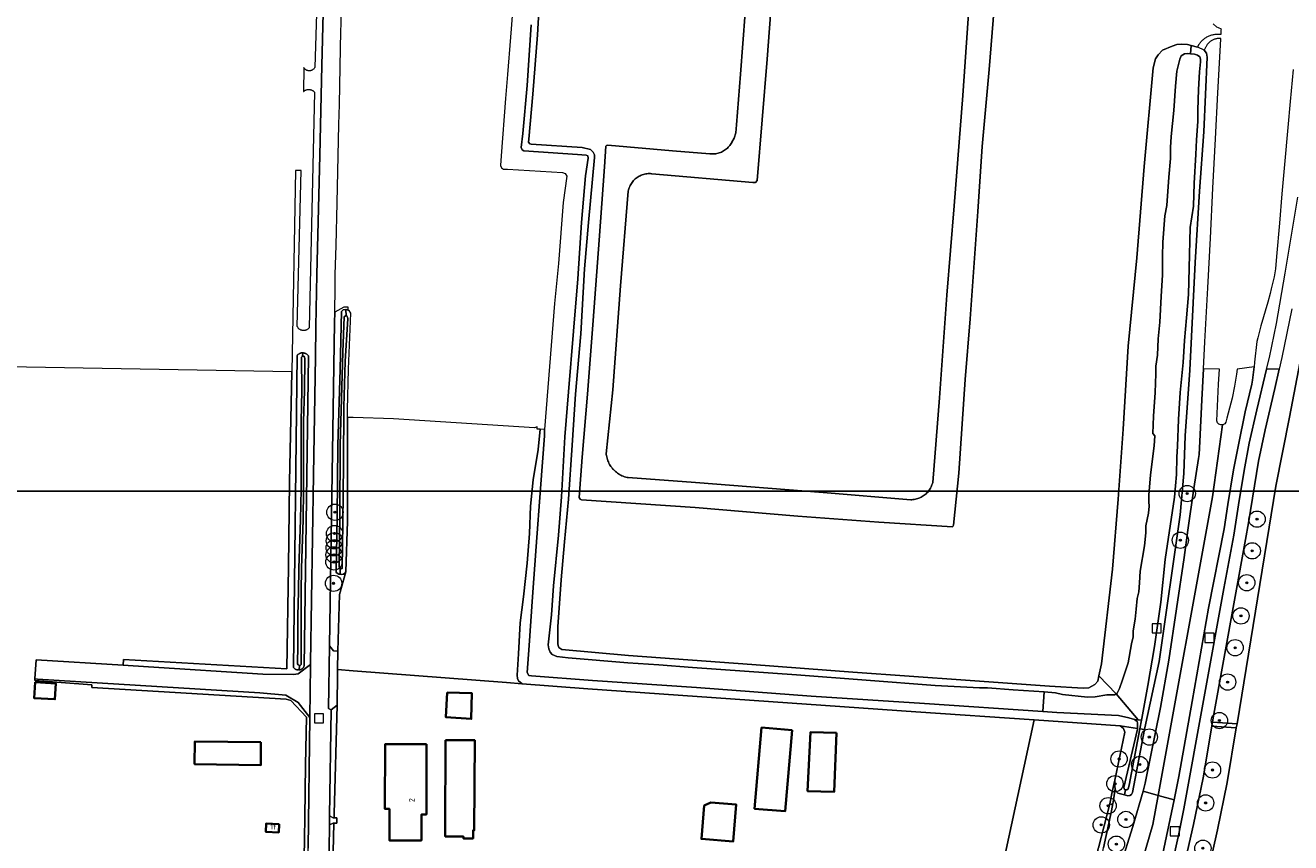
# Model space of a CAD drawing. Extents: x 154222 to 160093, y 456746 to 462495.
# Tile 33 of 254: x 156920 to 157230, y 461134 to 461334. Entities that reach past the tile are written whole.
import ezdxf
from ezdxf.enums import TextEntityAlignment as Align

# ---------------------------------------------------------------- set-up
doc = ezdxf.new("R2010")
doc.units = 0
doc.header["$LTSCALE"] = 0.75
doc.layers.get('0').update_dxf_attribs({"linetype": 'CONTINUOUS'})
doc.layers.get('DEFPOINTS').update_dxf_attribs({"linetype": 'CONTINUOUS'})
for name, color, linetype, lineweight in [('B-XX-GR-BEPLANTING_CULTUUR_BOSPLANTSOEN-GV', 252, 'CONTINUOUS', 18), ('B-XX-GR-BOOM-S', 252, 'CONTINUOUS', 25), ('B-XX-KW-KUNSTWERK_STUW-G', 252, 'CONTINUOUS', 18), ('B-XX-OG-BEBOUWING-GV', 6, 'CONTINUOUS', 35), ('B-XX-OG-BEBOUWING-T18', 1, 'CONTINUOUS', 18), ('B-XX-OG-TERREIN_CULTUURSCHEIDING-GV', 252, 'CONTINUOUS', 18), ('B-XX-OG-TERREIN_ERF-GV', 252, 'CONTINUOUS', 18), ('B-XX-OG-WATER_SLOOT-GV', 252, 'CONTINUOUS', 18), ('B-XX-RI-GWA_RIOOLPUT-S', 252, 'CONTINUOUS', 25), ('B-XX-VH-VERHARDING_ASFALT-GV', 252, 'CONTINUOUS', 18), ('B-XX-VH-VERHARDING_BETONSTRAATSTEEN-GV', 252, 'CONTINUOUS', 18), ('B-XX-VH-VERHARDING_TEGEL-GV', 252, 'CONTINUOUS', 18)]:
    doc.layers.add(name, color=color, linetype=linetype, lineweight=lineweight)
doc.styles.add('NLCS-ISO-M-T18', font='NLCS-ISO.ttf', dxfattribs={"height": 1.8})

# ---------------------------------------------------------------- blocks, each defined once
blk = doc.blocks.new('SRI-PUT_INSPECTIEPUT_RIOOLPUT-SO')
at = {"color": 0, "linetype": 'ByBlock', "lineweight": 18}
blk.add_lwpolyline([(-1.125, -1.125), (1.125, -1.125), (1.125, 1.125), (-1.125, 1.125)], close=True, dxfattribs=at)
blk = doc.blocks.new('SGR-BOOM_01-SO')
at = {"linetype": 'ByBlock', "lineweight": 18}
h = blk.add_hatch(color=0, dxfattribs=at)
h.dxf.hatch_style = 1
edge = h.paths.add_edge_path()
edge.add_arc((0, 0), 0.25, 0, 360)
at = {"color": 0, "linetype": 'ByBlock', "lineweight": 18}
for radius in [2, 0.25]:
    blk.add_circle((0, 0), radius, dxfattribs=at)

msp = doc.modelspace()

# ---------------------------------------------------------------- linework, layer by layer
at = {"layer": 'B-XX-GR-BEPLANTING_CULTUUR_BOSPLANTSOEN-GV'}
msp.add_lwpolyline([(157186.062, 461141.608), (157186.447, 461143.435), (157186.076, 461143.185), (157185.72, 461143.364), (157182.942, 461132.55), (157182.826, 461132.374), (157182.046, 461128.437), (157181.733, 461126.86), (157183.081, 461126.654), (157183.408, 461128.45), (157184.153, 461132.542)], close=True, dxfattribs=at)
at = {"layer": 'B-XX-KW-KUNSTWERK_STUW-G'}
msp.add_lwpolyline([(157169.565, 461170.784), (157169.244, 461166.005)], dxfattribs=at)
at = {"layer": 'B-XX-OG-BEBOUWING-GV'}
for points in [[(156921.94, 461173.169), (156921.732, 461169.279), (156926.819, 461169.007), (156927.027, 461172.897)], [(157023.067, 461170.644), (157022.72, 461164.615), (157028.986, 461164.179), (157029.168, 461170.468)], [(157107.704, 461161.433), (157100.231, 461162.069), (157098.536, 461142.141), (157106.009, 461141.505)], [(157118.641, 461160.738), (157112.27, 461160.935), (157111.526, 461146.457), (157118.014, 461146.256)], [(156977.38, 461158.46), (156961.19, 461158.66), (156961.11, 461153.09), (156977.36, 461152.86)], [(157018.031, 461157.942), (157007.855, 461157.963), (157007.822, 461142.107), (157008.92, 461142.104), (157008.915, 461139.751), (157008.913, 461138.724), (157008.904, 461134.361), (157016.779, 461134.344), (157016.792, 461140.74), (157017.996, 461140.737)], [(157022.708, 461158.985), (157022.608, 461136.837), (157022.603, 461135.328), (157027.068, 461135.312), (157027.067, 461134.861), (157029.434, 461134.853), (157029.44, 461136.806), (157029.735, 461136.805), (157029.835, 461158.953)], [(157086.108, 461142.969), (157085.476, 461134.734), (157093.281, 461134.135), (157093.977, 461143.212), (157087.789, 461143.687)], [(156981.844, 461138.331), (156978.646, 461138.493), (156978.545, 461136.493), (156981.743, 461136.332)]]:
    msp.add_lwpolyline(points, close=True, dxfattribs=at)
at = {"layer": 'B-XX-OG-TERREIN_CULTUURSCHEIDING-GV'}
for points in [[(156991.669, 461358.577), (156990.59, 461323.998), (156990.533, 461323.903), (156990.469, 461323.813), (156990.398, 461323.727), (156990.322, 461323.647), (156990.24, 461323.573), (156990.153, 461323.504), (156990.061, 461323.442), (156989.965, 461323.387), (156989.865, 461323.339), (156989.762, 461323.298), (156989.656, 461323.265), (156989.549, 461323.239), (156989.439, 461323.222), (156989.329, 461323.212), (156989.24, 461323.211), (156989.218, 461323.21), (156989.107, 461323.217), (156988.997, 461323.231), (156988.889, 461323.253), (156988.782, 461323.283), (156988.678, 461323.32), (156988.577, 461323.365), (156988.479, 461323.417), (156988.385, 461323.476), (156988.296, 461323.542), (156988.212, 461323.614), (156988.133, 461323.692), (156988.06, 461323.775), (156987.993, 461323.863), (156987.933, 461323.956), (156987.917, 461323.983), (156987.903, 461323.096), (156987.839, 461318.927), (156987.826, 461318.116), (156987.868, 461318.157), (156987.959, 461318.235), (156988.055, 461318.308), (156988.155, 461318.374), (156988.26, 461318.433), (156988.369, 461318.485), (156988.48, 461318.53), (156988.595, 461318.567), (156988.712, 461318.596), (156988.83, 461318.618), (156988.949, 461318.632), (156989.07, 461318.638), (156989.19, 461318.635), (156989.21, 461318.634), (156989.31, 461318.625), (156989.429, 461318.607), (156989.547, 461318.581), (156989.662, 461318.547), (156989.775, 461318.506), (156989.885, 461318.457), (156989.992, 461318.402), (156990.094, 461318.339), (156990.192, 461318.269), (156990.286, 461318.193), (156990.374, 461318.111), (156990.457, 461318.024), (156990.521, 461317.946), (156989.187, 461260.136), (156989.113, 461260.046), (156989.033, 461259.962), (156988.948, 461259.883), (156988.857, 461259.81), (156988.762, 461259.744), (156988.662, 461259.685), (156988.558, 461259.632), (156988.451, 461259.587), (156988.341, 461259.549), (156988.229, 461259.519), (156988.115, 461259.496), (156988, 461259.482), (156987.883, 461259.475), (156987.767, 461259.477), (156987.696, 461259.483), (156987.652, 461259.486), (156987.536, 461259.504), (156987.423, 461259.529), (156987.312, 461259.562), (156987.203, 461259.602), (156987.097, 461259.65), (156986.995, 461259.706), (156986.896, 461259.768), (156986.802, 461259.836), (156986.714, 461259.911), (156986.63, 461259.992), (156986.552, 461260.079), (156986.481, 461260.17), (156986.416, 461260.266), (156986.358, 461260.367), (156986.306, 461260.471), (156986.301, 461260.483), (156987.285, 461298.735), (156985.873, 461298.782), (156984.935, 461249.347), (156984.934, 461249.288), (156984.367, 461222.321), (156984.133, 461201.462), (156983.718, 461176.46), (156943.642, 461178.774), (156943.594, 461177.357), (156949.794, 461176.983), (156977.864, 461175.161), (156985.336, 461175.044), (156986.504, 461175.278), (156989.574, 461177.556), (156989.578, 461177.904), (156990.298, 461224.067), (156990.791, 461253.038), (156990.88, 461260.343), (156990.882, 461260.488), (156991.086, 461273.211), (156991.834, 461302.461), (156992.186, 461317.186), (156992.361, 461324.493), (156993.055, 461353.433)], [(157046.143, 461347.87), (157045.232, 461332.06), (157044.093, 461317.476), (157043.09, 461306.408), (157043.055, 461305.72), (157043.335, 461305.33), (157043.652, 461305.22), (157056.226, 461304.371), (157058.236, 461303.913), (157058.927, 461303.209), (157059.227, 461302.596), (157059.229, 461301.964), (157057.722, 461286.021), (157056.777, 461274.637), (157055.903, 461258.641), (157054.541, 461243.833), (157053.729, 461231.333), (157052.865, 461218.071), (157051.897, 461207.653), (157051.018, 461198.296), (157050.222, 461186.745), (157050.2, 461182.504), (157050.406, 461181.966), (157050.519, 461181.669), (157051.227, 461181.225), (157067.56, 461179.72), (157097.88, 461177.539), (157122.658, 461175.635), (157150.28, 461173.705), (157170.872, 461172.252), (157179.168, 461171.723), (157180.563, 461171.784), (157181.992, 461172.589), (157182.733, 461173.428), (157183.024, 461174.751), (157183.666, 461177.671), (157186.337, 461200.889), (157187.765, 461218.078), (157188.932, 461235.302), (157190.2, 461255.633), (157192.3, 461277.287), (157194.1, 461299.721), (157196.302, 461323.904), (157196.89, 461326.119), (157197.556, 461327.126), (157198.649, 461328.245), (157201.007, 461329.295), (157202.14, 461329.69), (157203.349, 461329.712), (157204.744, 461329.661), (157205.67, 461329.42), (157207.199, 461329.021), (157207.53, 461329.62), (157207.555, 461329.66), (157207.671, 461329.835), (157207.794, 461330.007), (157207.924, 461330.173), (157208.059, 461330.335), (157208.201, 461330.491), (157208.348, 461330.642), (157208.501, 461330.787), (157208.66, 461330.926), (157208.823, 461331.059), (157208.992, 461331.186), (157209.165, 461331.306), (157209.343, 461331.42), (157209.525, 461331.526), (157209.71, 461331.626), (157209.9, 461331.719), (157210.093, 461331.804), (157210.289, 461331.882), (157210.487, 461331.953), (157210.689, 461332.016), (157210.892, 461332.071), (157211.098, 461332.119), (157211.305, 461332.158), (157211.513, 461332.19), (157211.723, 461332.214), (157211.933, 461332.23), (157212.144, 461332.238), (157212.354, 461332.238), (157212.565, 461332.23), (157212.775, 461332.214), (157212.985, 461332.19), (157213.05, 461333.182), (157213.062, 461333.448), (157212.373, 461333.734), (157211.982, 461333.918), (157211.068, 461334.771)], [(157103.334, 461348.991), (157101.573, 461326.056), (157099.148, 461296.311), (157098.759, 461295.808), (157098.071, 461295.805), (157073.311, 461297.95), (157073.247, 461297.957), (157072.958, 461297.979), (157072.667, 461297.985), (157072.377, 461297.975), (157072.088, 461297.949), (157071.8, 461297.907), (157071.516, 461297.849), (157071.235, 461297.776), (157070.958, 461297.687), (157070.687, 461297.584), (157070.422, 461297.465), (157070.164, 461297.332), (157069.913, 461297.185), (157069.671, 461297.025), (157069.438, 461296.851), (157069.215, 461296.665), (157069.003, 461296.467), (157068.802, 461296.257), (157068.613, 461296.037), (157068.436, 461295.806), (157068.272, 461295.567), (157068.122, 461295.318), (157067.985, 461295.062), (157067.863, 461294.799), (157067.755, 461294.529), (157067.663, 461294.253), (157067.586, 461293.973), (157067.524, 461293.69), (157065.578, 461270.456), (157063.715, 461244.916), (157062.115, 461229.233), (157062.129, 461229.099), (157062.174, 461228.777), (157062.235, 461228.459), (157062.312, 461228.144), (157062.404, 461227.833), (157062.511, 461227.527), (157062.633, 461227.226), (157062.77, 461226.932), (157062.921, 461226.645), (157063.087, 461226.366), (157063.265, 461226.095), (157063.457, 461225.834), (157063.662, 461225.582), (157063.878, 461225.341), (157064.107, 461225.11), (157064.346, 461224.891), (157064.596, 461224.685), (157064.856, 461224.491), (157065.125, 461224.309), (157065.403, 461224.142), (157065.688, 461223.988), (157065.981, 461223.848), (157066.28, 461223.724), (157066.586, 461223.614), (157066.896, 461223.519), (157067.21, 461223.44), (157067.528, 461223.376), (157083.991, 461222.169), (157115.372, 461219.694), (157136.894, 461217.965), (157137.084, 461217.97), (157137.381, 461217.991), (157137.676, 461218.028), (157137.969, 461218.082), (157138.258, 461218.15), (157138.544, 461218.234), (157138.824, 461218.333), (157139.099, 461218.448), (157139.367, 461218.576), (157139.628, 461218.719), (157139.88, 461218.876), (157140.124, 461219.046), (157140.359, 461219.229), (157140.583, 461219.425), (157140.796, 461219.632), (157140.998, 461219.85), (157141.188, 461220.079), (157141.366, 461220.318), (157141.53, 461220.566), (157141.681, 461220.823), (157141.817, 461221.087), (157141.94, 461221.358), (157142.047, 461221.635), (157142.139, 461221.918), (157142.217, 461222.205), (157143.892, 461242.946), (157145.701, 461268.133), (157147.484, 461290.083), (157149.602, 461317.186), (157151.375, 461342.018)], [(157157.3, 461338.646), (157156.052, 461323.504), (157154.379, 461304.641), (157153.328, 461288.663), (157151.403, 461262.342), (157150.19, 461247.488), (157148.625, 461224.497), (157147.33, 461211.689), (157147.201, 461211.372), (157147.062, 461211.306), (157129.01, 461212.48), (157109.144, 461213.963), (157083.947, 461216.06), (157056.036, 461217.934), (157055.729, 461218.109), (157055.504, 461218.481), (157056.195, 461228.442), (157057.48, 461243.844), (157058.867, 461261.962), (157060.388, 461281.68), (157061.664, 461299.639), (157062.037, 461304.699), (157062.213, 461304.913), (157062.473, 461304.97), (157078.35, 461303.603), (157087.502, 461302.835), (157087.797, 461302.809), (157088.092, 461302.798), (157088.388, 461302.803), (157088.683, 461302.825), (157088.976, 461302.862), (157089.267, 461302.915), (157089.555, 461302.983), (157089.838, 461303.067), (157090.117, 461303.167), (157090.39, 461303.281), (157090.656, 461303.41), (157090.915, 461303.553), (157091.165, 461303.71), (157091.407, 461303.88), (157091.64, 461304.063), (157091.862, 461304.258), (157092.073, 461304.465), (157092.273, 461304.683), (157092.46, 461304.911), (157092.635, 461305.15), (157092.797, 461305.397), (157092.945, 461305.653), (157092.95, 461305.663), (157093.505, 461306.687), (157093.909, 461308), (157094.079, 461309.944), (157095.086, 461322.37), (157096.187, 461337.409)], [(157188.663, 461129.159), (157191.368, 461137.785), (157193.851, 461146.478), (157194.106, 461147.423), (157194.359, 461148.369), (157198.09, 461166.99), (157200.15, 461178.56), (157203.91, 461203.76), (157204.828, 461210.503), (157206.335, 461220.703), (157207.473, 461228.04), (157207.582, 461229.037), (157207.753, 461232.271), (157208.289, 461242.486), (157208.69, 461250.099), (157209.039, 461256.715), (157209.722, 461269.917), (157210.368, 461282.127), (157210.999, 461294.381), (157211.644, 461306.531), (157212.219, 461317.812), (157212.907, 461330.991), (157212.916, 461331.132), (157212.743, 461331.143), (157212.57, 461331.146), (157212.396, 461331.141), (157212.223, 461331.128), (157212.051, 461331.107), (157211.88, 461331.078), (157211.711, 461331.041), (157211.543, 461330.997), (157211.378, 461330.945), (157211.215, 461330.885), (157211.055, 461330.818), (157210.898, 461330.744), (157210.745, 461330.662), (157210.596, 461330.573), (157210.452, 461330.478), (157210.311, 461330.376), (157210.176, 461330.268), (157210.046, 461330.153), (157209.921, 461330.033), (157209.802, 461329.907), (157209.688, 461329.776), (157209.581, 461329.639), (157209.481, 461329.498), (157209.387, 461329.352), (157209.299, 461329.203), (157209.219, 461329.049), (157209.146, 461328.891), (157209.08, 461328.73), (157208.83, 461328.267), (157208.84, 461328.262), (157209.438, 461327.558), (157209.571, 461326.536), (157208.724, 461308.252), (157207.676, 461293.697), (157206.616, 461276.208), (157206.164, 461266.312), (157205.306, 461249.76), (157204.178, 461233.673), (157203.834, 461224.4), (157202.966, 461214.216), (157197.77, 461178.27), (157194.24, 461161.97), (157194.171, 461161.606), (157191.238, 461146.152), (157190.985, 461145.634), (157190.605, 461145.418), (157190.066, 461145.342), (157189.292, 461145.527), (157187.622, 461145.925), (157187.286, 461146.305), (157187.014, 461146.909), (157186.993, 461147.014), (157186.494, 461143.746), (157186.447, 461143.435), (157186.062, 461141.608), (157184.153, 461132.542)], [(157230.638, 461323.518), (157229.938, 461315.675), (157229.373, 461309.332), (157228.586, 461300.253), (157227.935, 461293.029), (157227.298, 461285.842), (157226.604, 461277.63), (157226.328, 461274.626), (157226.011, 461272.673), (157225.309, 461269.747), (157225.002, 461268.579), (157224.446, 461266.447), (157222.723, 461260.66), (157222.014, 461257.717), (157221.79, 461256.755), (157221.2, 461251.742), (157221.071, 461250.572), (157220.695, 461247.339), (157220.536, 461246.35), (157218.894, 461239.517), (157217.229, 461231.456), (157216.001, 461225.298), (157214.685, 461216.823), (157213.75, 461210.824), (157209.927, 461191.361), (157205.869, 461168.473), (157202.66, 461150.04), (157201.447, 461144.284), (157198.588, 461130.717)], [(157200.564, 461126.752), (157202.612, 461136.013), (157203.849, 461142.145), (157213.689, 461196.169), (157216.094, 461209.268), (157217.256, 461216.743), (157218.626, 461225.126), (157219.891, 461231.879), (157221.777, 461240.043), (157224.149, 461249.999), (157224.83, 461252.857), (157226.621, 461261.199), (157228.723, 461273.535), (157231.843, 461292.188)], [(157230.314, 461264.781), (157227.929, 461252.872), (157227.261, 461249.999), (157226.165, 461245.286), (157223.794, 461235.092), (157222.16, 461227.408), (157219.707, 461212.284), (157219.013, 461208.228), (157211.048, 461164.451), (157210.872, 461163.401), (157216.898, 461163.007), (157226.394, 461221.28), (157229.799, 461238.189), (157234.942, 461265.158)]]:
    msp.add_lwpolyline(points, dxfattribs=at)
for points in [[(156998.755, 461264.458), (156998.781, 461265.226), (156997.754, 461265.223), (156995.505, 461263.951), (156995.47, 461261.397), (156994.197, 461182.093), (156995.214, 461180.843), (156996.217, 461180.764), (156996.685, 461194.665), (156998.253, 461200.282), (156998.006, 461199.909), (156997.635, 461199.678), (156997.175, 461199.623), (156996.792, 461199.661), (156996.484, 461199.692), (156995.88, 461200.113), (156996.125, 461213.944), (156996.271, 461231.379), (156996.832, 461250), (156997.191, 461264.138), (156997.551, 461264.568), (156998.237, 461264.603), (156998.295, 461264.606)], [(156987.621, 461254.001), (156987.629, 461254.001), (156987.739, 461253.995), (156987.855, 461253.982), (156987.971, 461253.96), (156988.084, 461253.931), (156988.196, 461253.894), (156988.305, 461253.849), (156988.41, 461253.797), (156988.512, 461253.738), (156988.609, 461253.673), (156988.701, 461253.6), (156988.789, 461253.522), (156988.871, 461253.438), (156988.947, 461253.349), (156989.017, 461253.254), (156989.045, 461253.212), (156987.999, 461177.208), (156987.961, 461177.105), (156987.915, 461177.005), (156987.862, 461176.909), (156987.803, 461176.817), (156987.737, 461176.73), (156987.664, 461176.647), (156987.586, 461176.57), (156987.503, 461176.499), (156987.414, 461176.435), (156987.321, 461176.376), (156987.224, 461176.325), (156987.124, 461176.281), (156987.02, 461176.245), (156986.914, 461176.216), (156986.807, 461176.195), (156986.797, 461176.193), (156986.698, 461176.181), (156986.588, 461176.176), (156986.479, 461176.179), (156986.369, 461176.19), (156986.261, 461176.208), (156986.155, 461176.234), (156986.051, 461176.269), (156985.949, 461176.31), (156985.851, 461176.359), (156985.757, 461176.415), (156985.667, 461176.478), (156985.581, 461176.547), (156985.501, 461176.622), (156985.427, 461176.703), (156985.359, 461176.789), (156985.331, 461176.828), (156986.277, 461253.388), (156986.356, 461253.475), (156986.44, 461253.557), (156986.53, 461253.633), (156986.625, 461253.702), (156986.724, 461253.765), (156986.827, 461253.821), (156986.934, 461253.869), (156987.044, 461253.911), (156987.156, 461253.944), (156987.271, 461253.971), (156987.387, 461253.989), (156987.504, 461253.999)], [(157000, 461238.102), (156998.65, 461238.144), (156998.584, 461212.73), (156998.253, 461200.282), (156996.685, 461194.665), (156996.217, 461180.764), (156996.165, 461176.281), (157000, 461175.975), (157037.649, 461173.083), (157041.446, 461172.791), (157040.561, 461173.5), (157040.326, 461174.122), (157040.23, 461174.922), (157040.565, 461180.186), (157041.022, 461187.784), (157041.781, 461194.109), (157042.719, 461202.426), (157043.298, 461209.662), (157043.488, 461216.413), (157044.173, 461222.813), (157045.374, 461230.274), (157045.933, 461235.278), (157045.133, 461235.313), (157045.13, 461235.83), (157044.498, 461235.596), (157009.948, 461237.794)], [(156922.59, 461173.92), (156921.935, 461174.006), (156921.906, 461173.563), (156935.898, 461172.536), (156935.859, 461171.912), (156983.55, 461169.039), (156984.722, 461168.659), (156988.575, 461164.58), (156988.314, 461152.948), (156988.128, 461139.968), (156988.052, 461134.91), (156987.736, 461115.781), (156986.868, 461085.097), (156986.634, 461078.391), (156987.369, 461078.394), (156988.09, 461078.397), (156988.12, 461078.397), (156988.96, 461132.492), (156989.4, 461164.56), (156986.493, 461168.183), (156983.5, 461170.044), (156977.129, 461170.548)], [(156995.319, 461140.889), (156996.064, 461167.527), (156994.631, 461166.379), (156994.225, 461140.367), (156995.127, 461139.904), (156995.322, 461139.9)], [(157188.205, 461162.462), (157167.088, 461163.917), (157160.004, 461131.018), (157164.372, 461130.551), (157182.046, 461128.437), (157182.826, 461132.374), (157182.942, 461132.55), (157185.72, 461143.364), (157186.26, 461146.25), (157186.881, 461149.162), (157189.392, 461160.932), (157189.044, 461161.851)], [(157216.724, 461162.016), (157210.705, 461162.409), (157208.573, 461149.681), (157206.225, 461138.23), (157203.964, 461128.181), (157202.89, 461124.089), (157201.641, 461119.333), (157200.379, 461112.651), (157199.006, 461105.142), (157198.86, 461103.09), (157201.426, 461103.096), (157204.021, 461102.925), (157204.862, 461102.896), (157204.969, 461104.399), (157206.281, 461111.572), (157207.494, 461117.991), (157209.784, 461126.716), (157212.093, 461136.976), (157214.474, 461148.586), (157216.719, 461161.985)], [(157186.882, 461147.568), (157186.881, 461149.162), (157186.26, 461146.25), (157185.72, 461143.364), (157186.076, 461143.185), (157186.447, 461143.435), (157186.494, 461143.746), (157186.993, 461147.014)], [(156994.68, 461113.887), (156995.265, 461138.618), (156995.1, 461138.616), (156994.191, 461138.191), (156993.856, 461113.991), (156993.352, 461077.603), (156993.378, 461077.274), (156994.664, 461077.207), (156995.012, 461111.921)]]:
    msp.add_lwpolyline(points, close=True, dxfattribs=at)
at = {"layer": 'B-XX-OG-TERREIN_ERF-GV'}
for points in [[(157234.942, 461265.158), (157229.799, 461238.189), (157226.394, 461221.28), (157216.898, 461163.007), (157216.724, 461162.016), (157216.719, 461161.985), (157214.474, 461148.586), (157212.093, 461136.976), (157209.784, 461126.716)], [(156987.736, 461115.781), (156988.052, 461134.91), (156988.128, 461139.968), (156988.314, 461152.948), (156988.575, 461164.58), (156984.722, 461168.659), (156983.55, 461169.039), (156935.859, 461171.912), (156935.898, 461172.536), (156921.906, 461173.563), (156921.935, 461174.006), (156922.238, 461178.646), (156943.594, 461177.357), (156943.642, 461178.774), (156983.718, 461176.46), (156984.133, 461201.462), (156984.367, 461222.321), (156984.934, 461249.288), (156984.935, 461249.347), (156915.194, 461250.54)], [(157160.004, 461131.018), (157167.088, 461163.917), (157138.112, 461165.913), (157057.591, 461171.551), (157041.446, 461172.791), (157037.649, 461173.083), (157000, 461175.975), (156996.165, 461176.281), (156996.152, 461175.144), (156996.064, 461167.527), (156995.319, 461140.889), (156995.322, 461139.9), (156996.029, 461139.884), (156995.985, 461138.628), (156995.265, 461138.618), (156994.68, 461113.887)]]:
    msp.add_lwpolyline(points, dxfattribs=at)
for points in [[(156921.94, 461173.169), (156927.027, 461172.897), (156926.819, 461169.007), (156921.732, 461169.279)], [(157023.067, 461170.644), (157029.168, 461170.468), (157028.986, 461164.179), (157022.72, 461164.615)], [(157107.704, 461161.433), (157106.009, 461141.505), (157098.536, 461142.141), (157100.231, 461162.069)], [(157118.641, 461160.738), (157118.014, 461146.256), (157111.526, 461146.457), (157112.27, 461160.935)], [(156977.38, 461158.46), (156977.36, 461152.86), (156961.11, 461153.09), (156961.19, 461158.66)], [(157018.031, 461157.942), (157017.996, 461140.737), (157016.792, 461140.74), (157016.779, 461134.344), (157008.904, 461134.361), (157008.913, 461138.724), (157008.915, 461139.751), (157008.92, 461142.104), (157007.822, 461142.107), (157007.855, 461157.963)], [(157022.708, 461158.985), (157029.835, 461158.953), (157029.735, 461136.805), (157029.44, 461136.806), (157029.434, 461134.853), (157027.067, 461134.861), (157027.068, 461135.312), (157022.603, 461135.328), (157022.608, 461136.837)], [(157086.108, 461142.969), (157087.789, 461143.687), (157093.977, 461143.212), (157093.281, 461134.135), (157085.476, 461134.734)], [(156981.844, 461138.331), (156981.743, 461136.332), (156978.545, 461136.493), (156978.646, 461138.493)]]:
    msp.add_lwpolyline(points, close=True, dxfattribs=at)
at = {"layer": 'B-XX-OG-WATER_SLOOT-GV'}
for points in [[(157041.685, 461370.298), (157038.767, 461333.481), (157038.625, 461331.435), (157037.876, 461322.32), (157037.395, 461316.404), (157036.31, 461302.342), (157036.151, 461299.942), (157036.376, 461299.366), (157036.916, 461299.108), (157037.92, 461299.056), (157051.369, 461298.266), (157052.02, 461298.045), (157052.469, 461297.321), (157051.58, 461290.902), (157050.424, 461275.946), (157049.382, 461266.084), (157046.957, 461235.218), (157046.925, 461233.635), (157045.984, 461220.707), (157044.918, 461206.477), (157044.013, 461194.144), (157043.181, 461182.203), (157042.702, 461175.543), (157043.132, 461174.857), (157043.765, 461174.766), (157058.702, 461173.572), (157084.278, 461171.858), (157112.385, 461169.743), (157140.205, 461167.97), (157169.244, 461166.005), (157169.565, 461170.784), (157161.969, 461171.273), (157155.682, 461171.808), (157153.71, 461171.802), (157142.866, 461172.415), (157125.92, 461173.676), (157108.825, 461175.029), (157083.249, 461176.818), (157074.989, 461177.477), (157067.438, 461177.971), (157052.742, 461179.185), (157050.007, 461179.454), (157048.852, 461180.008), (157048.367, 461180.583), (157047.992, 461181.381), (157047.84, 461182.347), (157048.688, 461189.733), (157049.184, 461196.82), (157050.368, 461209.266), (157051.153, 461218.66), (157051.938, 461233.428), (157052.848, 461244.403), (157054.061, 461259.304), (157055.169, 461272.139), (157056.05, 461285.978), (157057.033, 461297.437), (157057.65, 461301.754), (157057.574, 461302.312), (157057.22, 461302.496), (157055.043, 461302.693), (157041.911, 461303.54), (157041.501, 461303.836), (157041.239, 461304.374), (157041.636, 461307.835), (157042.673, 461319.591), (157043.681, 461334.528)], [(157043.681, 461334.528), (157042.673, 461319.591), (157041.636, 461307.835), (157041.239, 461304.374), (157041.501, 461303.836), (157041.911, 461303.54), (157055.043, 461302.693), (157057.22, 461302.496), (157057.574, 461302.312), (157057.65, 461301.754), (157057.033, 461297.437), (157056.05, 461285.978), (157055.169, 461272.139), (157054.061, 461259.304), (157052.848, 461244.403), (157051.938, 461233.428), (157051.153, 461218.66), (157050.368, 461209.266), (157049.184, 461196.82), (157048.688, 461189.733), (157047.84, 461182.347), (157047.992, 461181.381), (157048.367, 461180.583), (157048.852, 461180.008), (157050.007, 461179.454), (157052.742, 461179.185), (157067.438, 461177.971), (157074.989, 461177.477), (157083.249, 461176.818), (157108.825, 461175.029), (157125.92, 461173.676), (157142.866, 461172.415), (157153.71, 461171.802), (157155.682, 461171.808), (157161.969, 461171.273), (157169.565, 461170.784), (157172.386, 461170.602), (157174.061, 461170.199), (157180.219, 461169.533), (157182.115, 461169.558), (157184.977, 461170.07), (157185.982, 461170.055), (157186.874, 461170.058), (157187.232, 461170.337), (157183.024, 461174.751), (157182.733, 461173.428), (157181.992, 461172.589), (157180.563, 461171.784), (157179.168, 461171.723), (157170.872, 461172.252), (157150.28, 461173.705), (157122.658, 461175.635), (157097.88, 461177.539), (157067.56, 461179.72), (157051.227, 461181.225), (157050.519, 461181.669), (157050.406, 461181.966), (157050.2, 461182.504), (157050.222, 461186.745), (157051.018, 461198.296), (157051.897, 461207.653), (157052.865, 461218.071), (157053.729, 461231.333), (157054.541, 461243.833), (157055.903, 461258.641), (157056.777, 461274.637), (157057.722, 461286.021), (157059.229, 461301.964), (157059.227, 461302.596), (157058.927, 461303.209), (157058.236, 461303.913), (157056.226, 461304.371), (157043.652, 461305.22), (157043.335, 461305.33), (157043.055, 461305.72), (157043.09, 461306.408), (157044.093, 461317.476), (157045.232, 461332.06), (157046.143, 461347.87)]]:
    msp.add_lwpolyline(points, dxfattribs=at)
for points in [[(157204.744, 461329.661), (157203.349, 461329.712), (157202.14, 461329.69), (157201.007, 461329.295), (157198.649, 461328.245), (157197.556, 461327.126), (157196.89, 461326.119), (157196.302, 461323.904), (157194.1, 461299.721), (157192.3, 461277.287), (157190.2, 461255.633), (157188.932, 461235.302), (157187.765, 461218.078), (157186.337, 461200.889), (157183.666, 461177.671), (157183.024, 461174.751), (157187.232, 461170.337), (157187.449, 461170.506), (157188.096, 461171.606), (157188.814, 461173.766), (157190.157, 461177.955), (157191.015, 461182.588), (157191.399, 461184.319), (157191.394, 461185.751), (157191.886, 461188.672), (157192.175, 461191.091), (157192.371, 461193.732), (157192.83, 461195.37), (157193.008, 461197.528), (157193.165, 461200.448), (157194.222, 461206.663), (157194.49, 461209.826), (157194.54, 461211.518), (157195.161, 461214.626), (157195.304, 461216.412), (157195.3, 461217.416), (157195.295, 461219.052), (157195.649, 461224.056), (157196.554, 461231.201), (157196.769, 461233.619), (157196.246, 461234.231), (157196.398, 461238.471), (157196.787, 461244.312), (157196.938, 461248.832), (157196.988, 461250.766), (157197.369, 461253.408), (157197.559, 461257.407), (157197.973, 461261.555), (157198.267, 461267.842), (157198.62, 461273.143), (157198.641, 461277.718), (157198.666, 461281.177), (157199.165, 461287.651), (157199.639, 461290.2), (157200.154, 461297.12), (157200.566, 461301.696), (157200.575, 461304.393), (157200.752, 461307.071), (157201.417, 461313.489), (157201.824, 461319.479), (157202.127, 461323.125), (157202.842, 461326.084), (157203.19, 461326.894), (157204.025, 461327.343), (157204.787, 461327.495), (157205.501, 461327.411), (157205.67, 461329.42)], [(157207.199, 461329.021), (157205.67, 461329.42), (157205.501, 461327.411), (157206.48, 461327.296), (157207.188, 461327.057), (157207.747, 461326.631), (157207.954, 461326.055), (157207.937, 461325.423), (157207.723, 461322.93), (157207.459, 461318.596), (157207.291, 461313.593), (157207.319, 461310.804), (157206.963, 461306.246), (157206.771, 461302.675), (157206.412, 461295.644), (157206.228, 461289.99), (157205.428, 461284.762), (157205.135, 461274.793), (157205.02, 461268.302), (157204.482, 461262.591), (157204.037, 461257.067), (157203.703, 461251.598), (157202.944, 461244.268), (157202.558, 461237.628), (157202.283, 461231.099), (157202.162, 461228.365), (157202.047, 461224.181), (157201.546, 461218.581), (157199.301, 461203.276), (157198.173, 461192.817), (157196.653, 461181.977), (157195.024, 461172.405), (157193.564, 461164.273), (157193.493, 461163.9), (157193.086, 461161.76), (157194.171, 461161.606), (157194.24, 461161.97), (157197.77, 461178.27), (157202.966, 461214.216), (157203.834, 461224.4), (157204.178, 461233.673), (157205.306, 461249.76), (157206.164, 461266.312), (157206.616, 461276.208), (157207.676, 461293.697), (157208.724, 461308.252), (157209.571, 461326.536), (157209.438, 461327.558), (157208.84, 461328.262), (157208.83, 461328.267), (157207.275, 461329.001)], [(157205.501, 461327.411), (157204.787, 461327.495), (157204.025, 461327.343), (157203.19, 461326.894), (157202.842, 461326.084), (157202.127, 461323.125), (157201.824, 461319.479), (157201.417, 461313.489), (157200.752, 461307.071), (157200.575, 461304.393), (157200.566, 461301.696), (157200.154, 461297.12), (157199.639, 461290.2), (157199.165, 461287.651), (157198.666, 461281.177), (157198.641, 461277.718), (157198.62, 461273.143), (157198.267, 461267.842), (157197.973, 461261.555), (157197.559, 461257.407), (157197.369, 461253.408), (157196.988, 461250.766), (157196.938, 461248.832), (157196.787, 461244.312), (157196.398, 461238.471), (157196.246, 461234.231), (157196.769, 461233.619), (157196.554, 461231.201), (157195.649, 461224.056), (157195.295, 461219.052), (157195.3, 461217.416), (157195.304, 461216.412), (157195.161, 461214.626), (157194.54, 461211.518), (157194.49, 461209.826), (157194.222, 461206.663), (157193.165, 461200.448), (157193.008, 461197.528), (157192.83, 461195.37), (157192.371, 461193.732), (157192.175, 461191.091), (157191.886, 461188.672), (157191.394, 461185.751), (157191.399, 461184.319), (157191.015, 461182.588), (157190.157, 461177.955), (157188.814, 461173.766), (157188.096, 461171.606), (157187.449, 461170.506), (157187.232, 461170.337), (157192.65, 461163.969), (157193.493, 461163.9), (157193.564, 461164.273), (157195.024, 461172.405), (157196.653, 461181.977), (157198.173, 461192.817), (157199.301, 461203.276), (157201.546, 461218.581), (157202.047, 461224.181), (157202.162, 461228.365), (157202.283, 461231.099), (157202.558, 461237.628), (157202.944, 461244.268), (157203.703, 461251.598), (157204.037, 461257.067), (157204.482, 461262.591), (157205.02, 461268.302), (157205.135, 461274.793), (157205.428, 461284.762), (157206.228, 461289.99), (157206.412, 461295.644), (157206.771, 461302.675), (157206.963, 461306.246), (157207.319, 461310.804), (157207.291, 461313.593), (157207.459, 461318.596), (157207.723, 461322.93), (157207.937, 461325.423), (157207.954, 461326.055), (157207.747, 461326.631), (157207.188, 461327.057), (157206.48, 461327.296)], [(156998.279, 461263.12), (156998.237, 461264.603), (156997.551, 461264.568), (156997.191, 461264.138), (156996.832, 461250), (156996.271, 461231.379), (156996.125, 461213.944), (156995.88, 461200.113), (156996.484, 461199.692), (156996.792, 461199.661), (156996.851, 461201.021), (156996.584, 461201.462), (156996.583, 461201.958), (156996.756, 461214.017), (156996.841, 461231.404), (156997.494, 461254.158), (156997.82, 461262.817), (156998.102, 461263.119)], [(156998.617, 461262.785), (156998.438, 461263.12), (156998.279, 461263.12), (156998.102, 461263.119), (156997.82, 461262.817), (156997.494, 461254.158), (156996.841, 461231.404), (156996.756, 461214.017), (156996.583, 461201.958), (156996.584, 461201.462), (156996.851, 461201.021), (156997.046, 461200.986), (156997.294, 461201.111), (156997.488, 461212.213), (156997.636, 461226.75), (156997.75, 461240.738), (156998.085, 461251.841), (156998.724, 461262.449)], [(156998.755, 461264.458), (156998.295, 461264.606), (156998.237, 461264.603), (156998.279, 461263.12), (156998.438, 461263.12), (156998.617, 461262.785), (156998.724, 461262.449), (156998.085, 461251.841), (156997.75, 461240.738), (156997.636, 461226.75), (156997.488, 461212.213), (156997.294, 461201.111), (156997.046, 461200.986), (156996.851, 461201.021), (156996.792, 461199.661), (156997.175, 461199.623), (156997.635, 461199.678), (156998.006, 461199.909), (156998.253, 461200.282), (156998.584, 461212.73), (156998.65, 461238.144), (156998.655, 461240.015), (156998.833, 461250), (156999.431, 461263.742), (156999.004, 461264.378)], [(156987.618, 461253.206), (156987.629, 461254.001), (156987.621, 461254.001), (156987.504, 461253.999), (156987.387, 461253.989), (156987.271, 461253.971), (156987.156, 461253.944), (156987.044, 461253.911), (156986.934, 461253.869), (156986.827, 461253.821), (156986.724, 461253.765), (156986.625, 461253.702), (156986.53, 461253.633), (156986.44, 461253.557), (156986.356, 461253.475), (156986.277, 461253.388), (156985.331, 461176.828), (156985.359, 461176.789), (156985.427, 461176.703), (156985.501, 461176.622), (156985.581, 461176.547), (156985.667, 461176.478), (156985.757, 461176.415), (156985.851, 461176.359), (156985.949, 461176.31), (156986.051, 461176.269), (156986.155, 461176.234), (156986.261, 461176.208), (156986.369, 461176.19), (156986.479, 461176.179), (156986.588, 461176.176), (156986.698, 461176.181), (156986.797, 461176.193), (156986.811, 461177.245), (156986.483, 461177.427), (156986.325, 461177.692), (156986.425, 461182.159), (156986.472, 461189.543), (156986.568, 461195.361), (156986.665, 461201.163), (156987.096, 461213.028), (156987.266, 461220.558), (156987.221, 461228.825), (156987.256, 461237.2), (156987.444, 461244.703), (156987.354, 461252.952)], [(156987.739, 461253.995), (156987.629, 461254.001), (156987.618, 461253.206), (156987.911, 461253.18), (156988.071, 461252.959), (156988.169, 461252.606), (156988.044, 461244.691), (156987.856, 461237.192), (156987.821, 461228.825), (156987.866, 461220.557), (156987.784, 461213.014), (156987.327, 461201.149), (156987.292, 461195.359), (156987.285, 461189.543), (156987.291, 461182.142), (156987.288, 461177.742), (156987.262, 461177.494), (156987.041, 461177.308), (156986.811, 461177.245), (156986.797, 461176.193), (156986.807, 461176.195), (156986.914, 461176.216), (156987.02, 461176.245), (156987.124, 461176.281), (156987.224, 461176.325), (156987.321, 461176.376), (156987.414, 461176.435), (156987.503, 461176.499), (156987.586, 461176.57), (156987.664, 461176.647), (156987.737, 461176.73), (156987.803, 461176.817), (156987.862, 461176.909), (156987.915, 461177.005), (156987.961, 461177.105), (156987.999, 461177.208), (156989.045, 461253.212), (156989.017, 461253.254), (156988.947, 461253.349), (156988.871, 461253.438), (156988.789, 461253.522), (156988.701, 461253.6), (156988.609, 461253.673), (156988.512, 461253.738), (156988.41, 461253.797), (156988.305, 461253.849), (156988.196, 461253.894), (156988.084, 461253.931), (156987.971, 461253.96), (156987.855, 461253.982)], [(156987.911, 461253.18), (156987.618, 461253.206), (156987.354, 461252.952), (156987.444, 461244.703), (156987.256, 461237.2), (156987.221, 461228.825), (156987.266, 461220.558), (156987.096, 461213.028), (156986.665, 461201.163), (156986.568, 461195.361), (156986.472, 461189.543), (156986.425, 461182.159), (156986.325, 461177.692), (156986.483, 461177.427), (156986.811, 461177.245), (156987.041, 461177.308), (156987.262, 461177.494), (156987.288, 461177.742), (156987.291, 461182.142), (156987.285, 461189.543), (156987.292, 461195.359), (156987.327, 461201.149), (156987.784, 461213.014), (156987.866, 461220.557), (156987.821, 461228.825), (156987.856, 461237.192), (156988.044, 461244.691), (156988.169, 461252.606), (156988.071, 461252.959)], [(157046.957, 461235.218), (157045.933, 461235.278), (157045.374, 461230.274), (157044.173, 461222.813), (157043.488, 461216.413), (157043.298, 461209.662), (157042.719, 461202.426), (157041.781, 461194.109), (157041.022, 461187.784), (157040.565, 461180.186), (157040.23, 461174.922), (157040.326, 461174.122), (157040.561, 461173.5), (157041.446, 461172.791), (157057.591, 461171.551), (157138.112, 461165.913), (157167.088, 461163.917), (157188.205, 461162.462), (157192.441, 461161.853), (157192.452, 461163.209), (157192.358, 461163.581), (157191.743, 461164.044), (157190.328, 461164.467), (157187.852, 461165.016), (157172.668, 461165.773), (157169.244, 461166.005), (157140.205, 461167.97), (157112.385, 461169.743), (157084.278, 461171.858), (157058.702, 461173.572), (157043.765, 461174.766), (157043.132, 461174.857), (157042.702, 461175.543), (157043.181, 461182.203), (157044.013, 461194.144), (157044.918, 461206.477), (157045.984, 461220.707), (157046.925, 461233.635)], [(157172.386, 461170.602), (157169.565, 461170.784), (157169.244, 461166.005), (157172.668, 461165.773), (157187.852, 461165.016), (157190.328, 461164.467), (157191.743, 461164.044), (157192.65, 461163.969), (157187.232, 461170.337), (157186.874, 461170.058), (157185.982, 461170.055), (157184.977, 461170.07), (157182.115, 461169.558), (157180.219, 461169.533), (157174.061, 461170.199)], [(157192.65, 461163.969), (157191.743, 461164.044), (157192.358, 461163.581), (157192.452, 461163.209), (157192.441, 461161.853), (157192.439, 461161.666), (157189.099, 461147.344), (157189.213, 461147.075), (157189.311, 461146.889), (157189.552, 461146.81), (157189.59, 461146.797), (157189.887, 461146.798), (157190.166, 461147.022), (157190.46, 461147.953), (157193.086, 461161.76), (157193.493, 461163.9)], [(157192.441, 461161.853), (157188.205, 461162.462), (157189.044, 461161.851), (157189.392, 461160.932), (157186.881, 461149.162), (157186.882, 461147.568), (157186.993, 461147.014), (157187.014, 461146.909), (157187.286, 461146.305), (157187.622, 461145.925), (157189.292, 461145.527), (157189.552, 461146.81), (157189.311, 461146.889), (157189.213, 461147.075), (157189.099, 461147.344), (157192.439, 461161.666)], [(157194.171, 461161.606), (157193.086, 461161.76), (157190.46, 461147.953), (157190.166, 461147.022), (157189.887, 461146.798), (157189.59, 461146.797), (157189.552, 461146.81), (157189.292, 461145.527), (157190.066, 461145.342), (157190.605, 461145.418), (157190.985, 461145.634), (157191.238, 461146.152)]]:
    msp.add_lwpolyline(points, close=True, dxfattribs=at)
at = {"layer": 'B-XX-VH-VERHARDING_ASFALT-GV'}
for points in [[(157151.375, 461342.018), (157149.602, 461317.186), (157147.484, 461290.083), (157145.701, 461268.133), (157143.892, 461242.946), (157142.217, 461222.205), (157142.139, 461221.918), (157142.047, 461221.635), (157141.94, 461221.358), (157141.817, 461221.087), (157141.681, 461220.823), (157141.53, 461220.566), (157141.366, 461220.318), (157141.188, 461220.079), (157140.998, 461219.85), (157140.796, 461219.632), (157140.583, 461219.425), (157140.359, 461219.229), (157140.124, 461219.046), (157139.88, 461218.876), (157139.628, 461218.719), (157139.367, 461218.576), (157139.099, 461218.448), (157138.824, 461218.333), (157138.544, 461218.234), (157138.258, 461218.15), (157137.969, 461218.082), (157137.676, 461218.028), (157137.381, 461217.991), (157137.084, 461217.97), (157136.894, 461217.965), (157115.372, 461219.694), (157083.991, 461222.169), (157067.528, 461223.376), (157067.21, 461223.44), (157066.896, 461223.519), (157066.586, 461223.614), (157066.28, 461223.724), (157065.981, 461223.848), (157065.688, 461223.988), (157065.403, 461224.142), (157065.125, 461224.309), (157064.856, 461224.491), (157064.596, 461224.685), (157064.346, 461224.891), (157064.107, 461225.11), (157063.878, 461225.341), (157063.662, 461225.582), (157063.457, 461225.834), (157063.265, 461226.095), (157063.087, 461226.366), (157062.921, 461226.645), (157062.77, 461226.932), (157062.633, 461227.226), (157062.511, 461227.527), (157062.404, 461227.833), (157062.312, 461228.144), (157062.235, 461228.459), (157062.174, 461228.777), (157062.129, 461229.099), (157062.115, 461229.233), (157063.715, 461244.916), (157065.578, 461270.456), (157067.524, 461293.69), (157067.586, 461293.973), (157067.663, 461294.253), (157067.755, 461294.529), (157067.863, 461294.799), (157067.985, 461295.062), (157068.122, 461295.318), (157068.272, 461295.567), (157068.436, 461295.806), (157068.613, 461296.037), (157068.802, 461296.257), (157069.003, 461296.467), (157069.215, 461296.665), (157069.438, 461296.851), (157069.671, 461297.025), (157069.913, 461297.185), (157070.164, 461297.332), (157070.422, 461297.465), (157070.687, 461297.584), (157070.958, 461297.687), (157071.235, 461297.776), (157071.516, 461297.849), (157071.8, 461297.907), (157072.088, 461297.949), (157072.377, 461297.975), (157072.667, 461297.985), (157072.958, 461297.979), (157073.247, 461297.957), (157073.311, 461297.95), (157098.071, 461295.805), (157098.759, 461295.808), (157099.148, 461296.311), (157101.573, 461326.056), (157103.334, 461348.991)], [(157096.187, 461337.409), (157095.086, 461322.37), (157094.079, 461309.944), (157093.909, 461308), (157093.505, 461306.687), (157092.95, 461305.663), (157092.945, 461305.653), (157092.797, 461305.397), (157092.635, 461305.15), (157092.46, 461304.911), (157092.273, 461304.683), (157092.073, 461304.465), (157091.862, 461304.258), (157091.64, 461304.063), (157091.407, 461303.88), (157091.165, 461303.71), (157090.915, 461303.553), (157090.656, 461303.41), (157090.39, 461303.281), (157090.117, 461303.167), (157089.838, 461303.067), (157089.555, 461302.983), (157089.267, 461302.915), (157088.976, 461302.862), (157088.683, 461302.825), (157088.388, 461302.803), (157088.092, 461302.798), (157087.797, 461302.809), (157087.502, 461302.835), (157078.35, 461303.603), (157062.473, 461304.97), (157062.213, 461304.913), (157062.037, 461304.699), (157061.664, 461299.639), (157060.388, 461281.68), (157058.867, 461261.962), (157057.48, 461243.844), (157056.195, 461228.442), (157055.504, 461218.481), (157055.729, 461218.109), (157056.036, 461217.934), (157083.947, 461216.06), (157109.144, 461213.963), (157129.01, 461212.48), (157147.062, 461211.306), (157147.201, 461211.372), (157147.33, 461211.689), (157148.625, 461224.497), (157150.19, 461247.488), (157151.403, 461262.342), (157153.328, 461288.663), (157154.379, 461304.641), (157156.052, 461323.504), (157157.3, 461338.646)], [(157203.964, 461128.181), (157206.225, 461138.23), (157208.573, 461149.681), (157210.705, 461162.409), (157210.837, 461163.195), (157210.872, 461163.401), (157211.048, 461164.451), (157219.013, 461208.228), (157219.707, 461212.284), (157222.16, 461227.408), (157223.794, 461235.092), (157226.165, 461245.286), (157227.261, 461249.999), (157224.149, 461249.999), (157221.777, 461240.043), (157219.891, 461231.879), (157218.626, 461225.126), (157217.256, 461216.743), (157216.094, 461209.268), (157213.689, 461196.169), (157203.849, 461142.145), (157202.612, 461136.013), (157200.564, 461126.752)], [(157192.944, 461126.963), (157196.277, 461138.265), (157197.572, 461145.403), (157193.851, 461146.478), (157191.368, 461137.785), (157188.663, 461129.159)], [(157198.588, 461130.717), (157201.447, 461144.284), (157197.572, 461145.403), (157196.277, 461138.265), (157192.944, 461126.963)]]:
    msp.add_lwpolyline(points, dxfattribs=at)
for points in [[(157220.695, 461247.339), (157221.071, 461250.572), (157216.95, 461250.01), (157216.773, 461248.751), (157216.295, 461245.79), (157215.679, 461242.843), (157214.405, 461237.956), (157214.153, 461237.028), (157213.869, 461236.607), (157213.432, 461236.349), (157213.341, 461236.341), (157210.868, 461218.692), (157197.572, 461145.403), (157201.447, 461144.284), (157202.66, 461150.04), (157205.869, 461168.473), (157209.927, 461191.361), (157213.75, 461210.824), (157214.685, 461216.823), (157216.001, 461225.298), (157217.229, 461231.456), (157218.894, 461239.517), (157220.536, 461246.35)], [(157212.583, 461250.008), (157208.69, 461250.099), (157208.289, 461242.486), (157207.753, 461232.271), (157207.582, 461229.037), (157207.473, 461228.04), (157206.335, 461220.703), (157204.828, 461210.503), (157203.91, 461203.76), (157200.15, 461178.56), (157198.09, 461166.99), (157194.359, 461148.369), (157194.106, 461147.423), (157193.851, 461146.478), (157197.572, 461145.403), (157210.868, 461218.692), (157213.341, 461236.341), (157212.927, 461236.303), (157212.451, 461236.478), (157212.095, 461236.84), (157211.93, 461237.32), (157212.387, 461246.283)]]:
    msp.add_lwpolyline(points, close=True, dxfattribs=at)
at = {"layer": 'B-XX-VH-VERHARDING_BETONSTRAATSTEEN-GV'}
for points in [[(156993.055, 461353.433), (156992.361, 461324.493), (156992.186, 461317.186), (156991.834, 461302.461), (156991.086, 461273.211), (156990.882, 461260.488), (156990.88, 461260.343), (156990.791, 461253.038), (156990.298, 461224.067), (156989.578, 461177.904), (156989.574, 461177.556), (156989.57, 461177.276), (156989.4, 461164.56), (156988.96, 461132.492)], [(156993.856, 461113.991), (156994.191, 461138.191), (156994.225, 461140.367), (156994.631, 461166.379), (156993.946, 461166.759), (156994.197, 461182.093), (156995.47, 461261.397), (156995.505, 461263.951), (156995.589, 461269.984), (156995.591, 461270.151), (156995.634, 461273.227), (156995.81, 461280.353), (156996.067, 461290.774), (156996.518, 461310.029), (156996.623, 461314.968), (156996.931, 461328.8), (156996.938, 461329.109), (156997.012, 461332.421), (156997.168, 461338.009)]]:
    msp.add_lwpolyline(points, dxfattribs=at)
for points in [[(156995.214, 461180.843), (156994.197, 461182.093), (156993.946, 461166.759), (156994.631, 461166.379), (156996.064, 461167.527), (156996.152, 461175.144), (156996.165, 461176.281), (156996.217, 461180.764)], [(156943.594, 461177.357), (156922.238, 461178.646), (156921.935, 461174.006), (156922.59, 461173.92), (156977.129, 461170.548), (156983.5, 461170.044), (156986.493, 461168.183), (156989.4, 461164.56), (156989.57, 461177.276), (156989.574, 461177.556), (156986.504, 461175.278), (156985.336, 461175.044), (156977.864, 461175.161), (156949.794, 461176.983)]]:
    msp.add_lwpolyline(points, close=True, dxfattribs=at)
at = {"layer": 'B-XX-VH-VERHARDING_TEGEL-GV'}
for points in [[(157216.898, 461163.007), (157210.872, 461163.401), (157210.837, 461163.195), (157210.705, 461162.409), (157216.724, 461162.016)], [(156995.127, 461139.904), (156994.225, 461140.367), (156994.191, 461138.191), (156995.1, 461138.616), (156995.265, 461138.618), (156995.985, 461138.628), (156996.029, 461139.884), (156995.322, 461139.9)]]:
    msp.add_lwpolyline(points, close=True, dxfattribs=at)
at = {"layer": 'DEFPOINTS'}
msp.add_lwpolyline([(156719.928, 460869.464), (157344.431, 460869.464), (157344.431, 461220.065), (156719.928, 461220.065)], close=True, dxfattribs=at)

# ---------------------------------------------------------------- block references
at = {"layer": 'B-XX-GR-BOOM-S'}
for p in [(157204.677, 461219.479), (156995.533, 461214.881), (157221.81, 461213.19), (156995.402, 461207.908), (156995.435, 461209.651), (157202.992, 461208.02), (156995.37, 461206.165), (157220.63, 461205.42), (156995.304, 461202.679), (156995.337, 461204.422), (156995.206, 461197.449), (157219.29, 461197.59), (157217.87, 461189.45), (157216.44, 461181.64), (157214.592, 461173.214), (157212.569, 461163.777), (157195.38, 461159.733), (157187.966, 461154.34), (157193.021, 461152.992), (157210.884, 461151.644), (157186.954, 461148.273), (157185.269, 461142.881), (157209.199, 461143.555), (157189.651, 461139.51), (157183.584, 461138.162), (157187.292, 461133.444), (157208.525, 461132.433)]:
    msp.add_blockref('SGR-BOOM_01-SO', p, dxfattribs=at)
at = {"layer": 'B-XX-RI-GWA_RIOOLPUT-S'}
for p in [(157197.187, 461186.395), (157210.144, 461184.079), (156991.644, 461164.305), (157201.652, 461136.572)]:
    msp.add_blockref('SRI-PUT_INSPECTIEPUT_RIOOLPUT-SO', p, dxfattribs=at)

# ---------------------------------------------------------------- texts
at = {"layer": 'B-XX-OG-BEBOUWING-T18', "style": 'NLCS-ISO-M-T18'}
for s, rotation, p in [('2', 90, (157014.411, 461144.229)), ('1t', 357.6, (156980.385, 461137.71))]:
    msp.add_text(s, height=1.35, rotation=rotation, dxfattribs=at).set_placement(p, align=Align.MIDDLE_CENTER)

doc.saveas('drawing.dxf')
